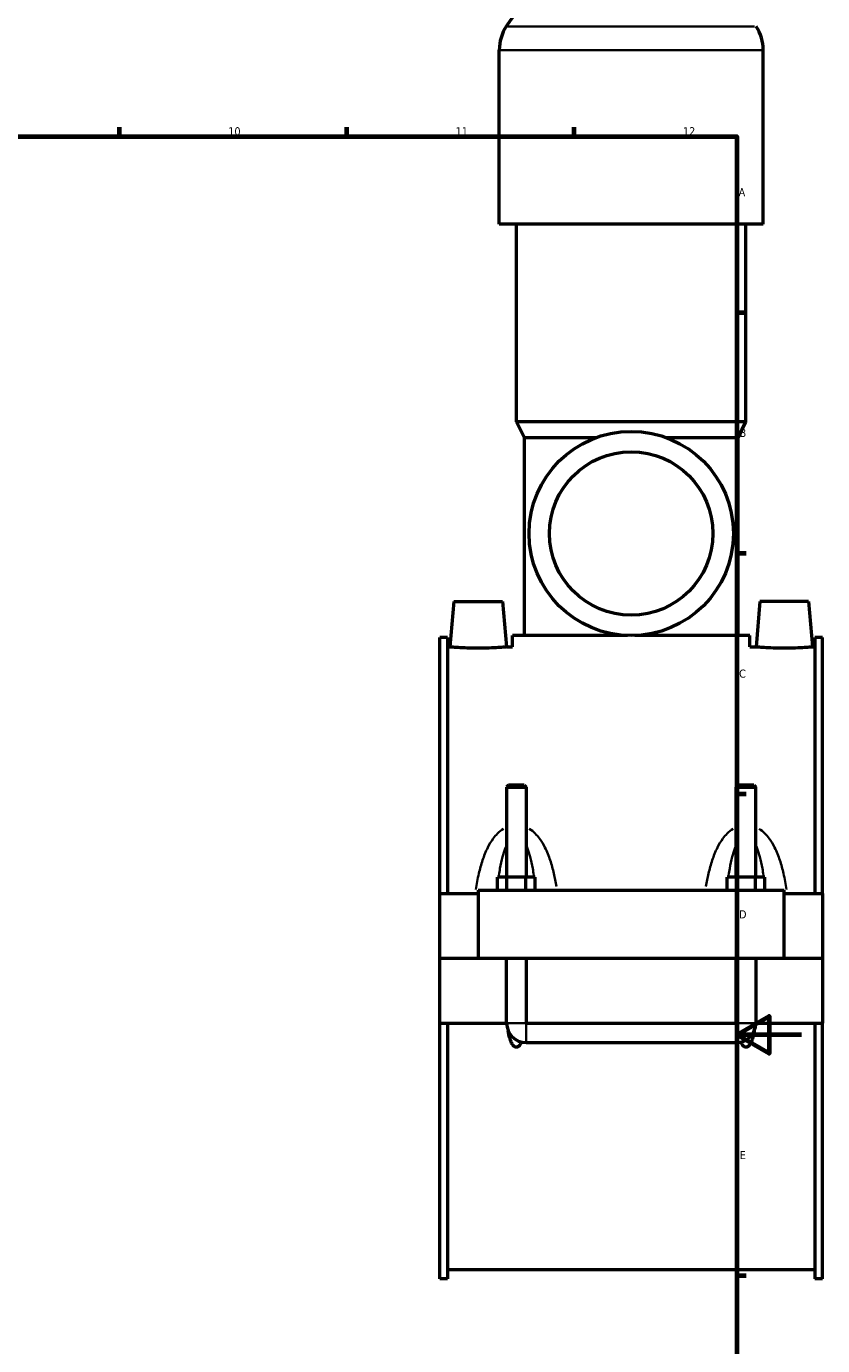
# Model space of a CAD drawing. Header units: millimetres. Extents: x 0 to 986, y -206 to 1211.
# Tile 6 of 9: x 602 to 847, y 201 to 608. Entities that reach past the tile are written whole.
import ezdxf

# ---------------------------------------------------------------- set-up
doc = ezdxf.new("R2010")
doc.units = ezdxf.units.MM
for name, color, linetype, lineweight in [('Border (ISO)', 7, 'Continuous', 70), ('Visible (ISO)', 7, 'Continuous', 50), ('Visible Narrow (ISO)', 7, 'Continuous', 35)]:
    doc.layers.add(name, color=color, linetype=linetype, lineweight=lineweight)
doc.styles.add('Note Text (ISO)', font='tahoma.ttf')

# ---------------------------------------------------------------- blocks, each defined once
blk = doc.blocks.new('Borders Default Border')
at = {"layer": 'Border (ISO)'}
for p, q in [((630.75, 574), (630.75, 576.9)), ((700.83, 574), (700.83, 576.9)), ((770.92, 574), (770.92, 576.9)), ((821, 519.75), (823.9, 519.75)), ((821, 445.5), (823.9, 445.5)), ((821, 371.25), (823.9, 371.25)), ((821, 222.75), (823.9, 222.75))]:
    blk.add_line(p, q, dxfattribs=at)
at = {"layer": 'Border (ISO)', "flags": 128}
for points in [[(20, 20), (20, 574), (821, 574), (821, 20), (20, 20)], [(841, 297), (821, 297), (831, 302.77), (831, 291.23), (821, 297)]]:
    blk.add_lwpolyline(points, dxfattribs=at)
at = {"layer": 'Border (ISO)', "color": 232, "true_color": 0xca0064, "char_height": 2.5, "attachment_point": 7, "style": 'Note Text (ISO)'}
for s, insert in [('10', (664.29, 574.35)), ('11', (734.37, 574.4)), ('12', (804.46, 574.4)), ('A', (821.59, 555.62)), ('B', (821.89, 481.37)), ('C', (821.73, 407.08)), ('D', (821.73, 332.88)), ('E', (821.94, 258.63))]:
    blk.add_mtext(s, dxfattribs=dict(at, insert=insert))

msp = doc.modelspace()

# ---------------------------------------------------------------- linework, layer by layer
at = {"layer": 'Visible (ISO)'}
for p, q in [((747.797, 546.997), (747.797, 600.677)), ((829.13, 546.997), (829.13, 600.677)), ((829.13, 546.997), (747.797, 546.997)), ((753.084, 485.997), (753.084, 546.997)), ((823.844, 485.997), (823.844, 546.997)), ((823.844, 485.997), (753.084, 485.997)), ((755.524, 481.117), (753.084, 485.997)), ((821.404, 481.117), (823.844, 485.997)), ((777.472, 481.117), (755.524, 481.117)), ((755.524, 420.117), (755.524, 481.117)), ((821.404, 481.117), (799.456, 481.117)), ((821.404, 420.117), (821.404, 481.117)), ((733.764, 430.597), (732.539, 416.597)), ((733.764, 430.597), (748.764, 430.597)), ((748.764, 430.597), (749.989, 416.597)), ((828.164, 430.597), (826.939, 416.597)), ((843.164, 430.597), (828.164, 430.597)), ((843.164, 430.597), (844.389, 416.597)), ((729.464, 340.597), (729.464, 419.477)), ((731.824, 419.477), (729.464, 419.477)), ((731.824, 419.477), (731.824, 340.597)), ((787.341, 420.117), (751.864, 420.117)), ((751.864, 416.597), (751.864, 420.117)), ((825.064, 420.117), (789.586, 420.117)), ((825.064, 416.597), (825.064, 420.117)), ((845.104, 419.477), (845.104, 340.597)), ((847.464, 419.477), (845.104, 419.477)), ((847.464, 340.597), (847.464, 419.477)), ((731.824, 416.597), (732.539, 416.597)), ((749.989, 416.597), (751.864, 416.597)), ((825.064, 416.597), (826.939, 416.597)), ((844.389, 416.597), (845.104, 416.597)), ((750.664, 373.98), (750.064, 373.38)), ((750.064, 373.38), (756.064, 373.38)), ((750.064, 373.38), (750.064, 345.597)), ((755.464, 373.98), (750.664, 373.98)), ((755.464, 373.98), (756.064, 373.38)), ((756.064, 373.38), (756.064, 345.597)), ((821.464, 373.98), (820.864, 373.38)), ((820.864, 373.38), (826.864, 373.38)), ((820.864, 345.597), (820.864, 373.38)), ((826.264, 373.98), (821.464, 373.98)), ((826.264, 373.98), (826.864, 373.38)), ((826.864, 345.597), (826.864, 373.38)), ((747.29, 341.597), (747.29, 345.597)), ((750.177, 345.597), (747.29, 345.597)), ((750.177, 341.597), (750.177, 345.597)), ((755.95, 345.597), (750.177, 345.597)), ((755.95, 341.597), (755.95, 345.597)), ((758.837, 345.597), (755.95, 345.597)), ((758.837, 341.597), (758.837, 345.597)), ((818.09, 341.597), (818.09, 345.597)), ((820.977, 345.597), (818.09, 345.597)), ((820.977, 341.597), (820.977, 345.597)), ((826.75, 345.597), (820.977, 345.597)), ((826.75, 341.597), (826.75, 345.597)), ((829.637, 345.597), (826.75, 345.597)), ((829.637, 341.597), (829.637, 345.597)), ((729.464, 340.597), (741.264, 340.597)), ((729.464, 320.647), (729.464, 340.597)), ((741.264, 341.597), (835.664, 341.597)), ((741.264, 341.597), (741.264, 320.647)), ((835.664, 320.647), (835.664, 341.597)), ((835.664, 340.597), (847.464, 340.597)), ((847.464, 340.597), (847.464, 320.647)), ((729.464, 320.647), (741.264, 320.647)), ((729.464, 300.597), (729.464, 320.547)), ((750.064, 320.547), (729.464, 320.547)), ((741.264, 320.647), (835.664, 320.647)), ((750.064, 320.647), (750.064, 320.547)), ((750.064, 300.597), (750.064, 320.547)), ((756.064, 320.647), (756.064, 320.547)), ((756.064, 320.547), (756.064, 300.597)), ((820.864, 320.547), (756.064, 320.547)), ((820.864, 320.547), (820.864, 320.647)), ((820.864, 300.597), (820.864, 320.547)), ((826.864, 320.547), (826.864, 320.647)), ((826.864, 320.547), (826.864, 300.597)), ((847.464, 320.547), (826.864, 320.547)), ((835.664, 320.647), (847.464, 320.647)), ((847.464, 320.547), (847.464, 300.597)), ((729.464, 221.717), (729.464, 300.597)), ((729.464, 300.597), (750.064, 300.597)), ((731.824, 300.597), (731.824, 221.717)), ((756.064, 300.597), (820.864, 300.597)), ((826.864, 300.597), (847.464, 300.597)), ((845.104, 300.597), (845.104, 221.717)), ((847.464, 221.717), (847.464, 300.597)), ((756.064, 294.597), (820.864, 294.597)), ((731.824, 224.597), (845.104, 224.597)), ((731.824, 221.717), (729.464, 221.717)), ((847.464, 221.717), (845.104, 221.717))]:
    msp.add_line(p, q, dxfattribs=at)
for radius in [31.5, 25.2]:
    msp.add_circle((788.464, 451.597), radius, dxfattribs=at)
for centre, radius, start, end in [((781.144, 588.031), 37.046, 90, 147.38758), ((761.379, 600.677), 13.582, 147.38758, 180), ((815.549, 600.677), 13.582, 0, 32.61242), ((756.064, 300.597), 6, 180, 270), ((820.864, 300.597), 6, 270, 0)]:
    msp.add_arc(centre, radius, start, end, dxfattribs=at)
for points, knots in [([(749.989, 416.597), (749.989, 416.597), (749.77, 416.576), (748.883, 416.501), (748.214, 416.448), (746.667, 416.347), (745.686, 416.293), (743.534, 416.217), (742.363, 416.196), (740.165, 416.196), (738.994, 416.217), (736.842, 416.293), (735.861, 416.347), (734.314, 416.448), (733.645, 416.501), (732.757, 416.576), (732.539, 416.597), (732.539, 416.597)], [1.3180419, 1.3180419, 1.3180419, 1.3180419, 1.6474005, 1.6474005, 1.9767592, 1.9767592, 2.3064215, 2.3064215, 2.6360837, 2.6360837, 2.965746, 2.965746, 3.2954082, 3.2954082, 3.6247669, 3.6247669, 3.9541256, 3.9541256, 3.9541256, 3.9541256]), ([(844.389, 416.597), (844.389, 416.597), (844.17, 416.576), (843.283, 416.501), (842.614, 416.448), (841.067, 416.347), (840.086, 416.293), (837.934, 416.217), (836.763, 416.196), (835.664, 416.196), (834.565, 416.196), (833.394, 416.217), (831.242, 416.293), (830.261, 416.347), (828.714, 416.448), (828.045, 416.501), (827.157, 416.576), (826.939, 416.597), (826.939, 416.597)], [3.9541256, 3.9541256, 3.9541256, 3.9541256, 4.2834843, 4.2834843, 4.6128429, 4.6128429, 4.9425052, 4.9425052, 5.2721674, 5.2721674, 5.2721674, 5.6018297, 5.6018297, 5.931492, 5.931492, 6.2608506, 6.2608506, 6.5902093, 6.5902093, 6.5902093, 6.5902093]), ([(754.66, 294.763), (754.492, 294.382), (754.293, 294.026), (753.918, 293.584), (753.771, 293.443), (753.522, 293.289), (753.434, 293.247), (753.252, 293.189), (753.158, 293.174), (752.969, 293.174), (752.875, 293.189), (752.693, 293.247), (752.605, 293.289), (752.356, 293.443), (752.21, 293.584), (751.722, 294.158), (751.471, 294.706), (751.054, 295.85), (750.899, 296.449), (750.694, 297.399), (750.619, 297.806), (750.554, 298.22)], [1.53389623, 1.53389623, 1.53389623, 1.53389623, 1.6551086, 1.6551086, 1.71185243, 1.71185243, 1.74022434, 1.74022434, 1.76859626, 1.76859626, 1.79696817, 1.79696817, 1.82534009, 1.82534009, 1.88208392, 1.88208392, 2.05662597, 2.05662597, 2.23116803, 2.23116803, 2.35687599, 2.35687599, 2.35687599, 2.35687599]), ([(826.373, 298.22), (826.308, 297.806), (826.234, 297.399), (826.029, 296.449), (825.873, 295.85), (825.457, 294.706), (825.205, 294.158), (824.718, 293.584), (824.571, 293.443), (824.322, 293.289), (824.234, 293.247), (824.052, 293.189), (823.958, 293.174), (823.769, 293.174), (823.675, 293.189), (823.493, 293.247), (823.405, 293.289), (823.156, 293.443), (823.01, 293.584), (822.635, 294.026), (822.435, 294.382), (822.267, 294.763)], [1.18031652, 1.18031652, 1.18031652, 1.18031652, 1.30602448, 1.30602448, 1.48056654, 1.48056654, 1.6551086, 1.6551086, 1.71185243, 1.71185243, 1.74022434, 1.74022434, 1.76859626, 1.76859626, 1.79696817, 1.79696817, 1.82534009, 1.82534009, 1.88208392, 1.88208392, 2.00329628, 2.00329628, 2.00329628, 2.00329628])]:
    msp.add_open_spline(points, degree=3, knots=knots, dxfattribs=at)
at = {"layer": 'Visible Narrow (ISO)'}
for p, q in [((826.515, 607.997), (750.413, 607.997)), ((828.63, 600.677), (748.298, 600.677)), ((750.101, 300.597), (756.027, 300.597)), ((756.064, 294.634), (756.064, 300.56)), ((820.864, 294.634), (820.864, 300.56)), ((826.827, 300.597), (820.901, 300.597))]:
    msp.add_line(p, q, dxfattribs=at)
for points, knots in [([(749.065, 360.531), (748.412, 360.116), (747.814, 359.618), (746.777, 358.576), (746.328, 358.04), (745.283, 356.616), (744.734, 355.69), (743.617, 353.474), (743.091, 352.158), (742.195, 349.479), (741.823, 348.116), (741.127, 345.114), (740.823, 343.466), (740.57, 341.801)], [-2.8194931, -2.8194931, -2.8194931, -2.8194931, -2.5869841, -2.5869841, -2.3782179, -2.3782179, -2.0594948, -2.0594948, -1.6451547, -1.6451547, -1.2377858, -1.2377858, -0.76204, -0.76204, -0.76204, -0.76204]), ([(765.408, 342.746), (765.186, 344.09), (764.929, 345.42), (764.305, 348.116), (763.932, 349.479), (763.036, 352.158), (762.511, 353.474), (761.393, 355.69), (760.844, 356.616), (759.8, 358.04), (759.35, 358.576), (758.311, 359.62), (757.711, 360.12), (757.045, 360.543), (757.034, 360.55), (757.023, 360.556)], [-5.6359498, -5.6359498, -5.6359498, -5.6359498, -5.2503881, -5.2503881, -4.8430191, -4.8430191, -4.4286791, -4.4286791, -4.109956, -4.109956, -3.9011898, -3.9011898, -3.6677896, -3.6677896, -3.6639342, -3.6639342, -3.6639342, -3.6639342]), ([(819.905, 360.556), (819.894, 360.55), (819.883, 360.543), (819.217, 360.12), (818.616, 359.62), (817.577, 358.576), (817.128, 358.04), (816.083, 356.616), (815.534, 355.69), (814.417, 353.474), (813.891, 352.158), (812.995, 349.479), (812.623, 348.116), (811.998, 345.42), (811.741, 344.09), (811.52, 342.746)], [-2.8242397, -2.8242397, -2.8242397, -2.8242397, -2.8203842, -2.8203842, -2.5869841, -2.5869841, -2.3782179, -2.3782179, -2.0594948, -2.0594948, -1.6451547, -1.6451547, -1.2377858, -1.2377858, -0.8522241, -0.8522241, -0.8522241, -0.8522241]), ([(836.358, 341.801), (836.104, 343.466), (835.8, 345.114), (835.105, 348.116), (834.732, 349.479), (833.836, 352.158), (833.311, 353.474), (832.193, 355.69), (831.644, 356.616), (830.6, 358.04), (830.15, 358.576), (829.113, 359.618), (828.515, 360.116), (827.863, 360.531)], [-5.7261339, -5.7261339, -5.7261339, -5.7261339, -5.2503881, -5.2503881, -4.8430191, -4.8430191, -4.4286791, -4.4286791, -4.109956, -4.109956, -3.9011898, -3.9011898, -3.6686807, -3.6686807, -3.6686807, -3.6686807]), ([(747.679, 346.141), (747.782, 346.866), (747.895, 347.583), (748.238, 349.528), (748.493, 350.735), (749.033, 352.766), (749.299, 353.615), (749.692, 354.629), (749.782, 354.85), (749.877, 355.064)], [1.4088386, 1.4088386, 1.4088386, 1.4088386, 1.6451547, 1.6451547, 2.0594948, 2.0594948, 2.3782179, 2.3782179, 2.4693952, 2.4693952, 2.4693952, 2.4693952]), ([(756.251, 355.064), (756.345, 354.85), (756.436, 354.629), (756.829, 353.615), (757.094, 352.766), (757.635, 350.735), (757.889, 349.528), (758.232, 347.583), (758.345, 346.866), (758.449, 346.141)], [4.0187787, 4.0187787, 4.0187787, 4.0187787, 4.109956, 4.109956, 4.4286791, 4.4286791, 4.8430191, 4.8430191, 5.0793353, 5.0793353, 5.0793353, 5.0793353]), ([(818.479, 346.141), (818.582, 346.866), (818.695, 347.583), (819.038, 349.528), (819.293, 350.735), (819.833, 352.766), (820.099, 353.615), (820.492, 354.629), (820.582, 354.85), (820.677, 355.064)], [1.4088386, 1.4088386, 1.4088386, 1.4088386, 1.6451547, 1.6451547, 2.0594948, 2.0594948, 2.3782179, 2.3782179, 2.4693952, 2.4693952, 2.4693952, 2.4693952]), ([(827.051, 355.064), (827.145, 354.85), (827.236, 354.629), (827.629, 353.615), (827.894, 352.766), (828.435, 350.735), (828.689, 349.528), (829.032, 347.583), (829.145, 346.866), (829.249, 346.141)], [4.0187787, 4.0187787, 4.0187787, 4.0187787, 4.109956, 4.109956, 4.4286791, 4.4286791, 4.8430191, 4.8430191, 5.0793353, 5.0793353, 5.0793353, 5.0793353])]:
    msp.add_open_spline(points, degree=3, knots=knots, dxfattribs=at)
for points in [[(747.16, 341.666), (747.199, 342.082), (747.24, 342.496), (747.283, 342.908)], [(758.844, 342.908), (758.888, 342.496), (758.929, 342.082), (758.968, 341.666)], [(817.96, 341.666), (817.999, 342.082), (818.04, 342.496), (818.083, 342.908)], [(829.644, 342.908), (829.688, 342.496), (829.729, 342.082), (829.768, 341.666)]]:
    msp.add_open_spline(points, degree=3, dxfattribs=at)

# ---------------------------------------------------------------- block references
msp.add_blockref('Borders Default Border', (0, 0))

doc.saveas('drawing.dxf')
